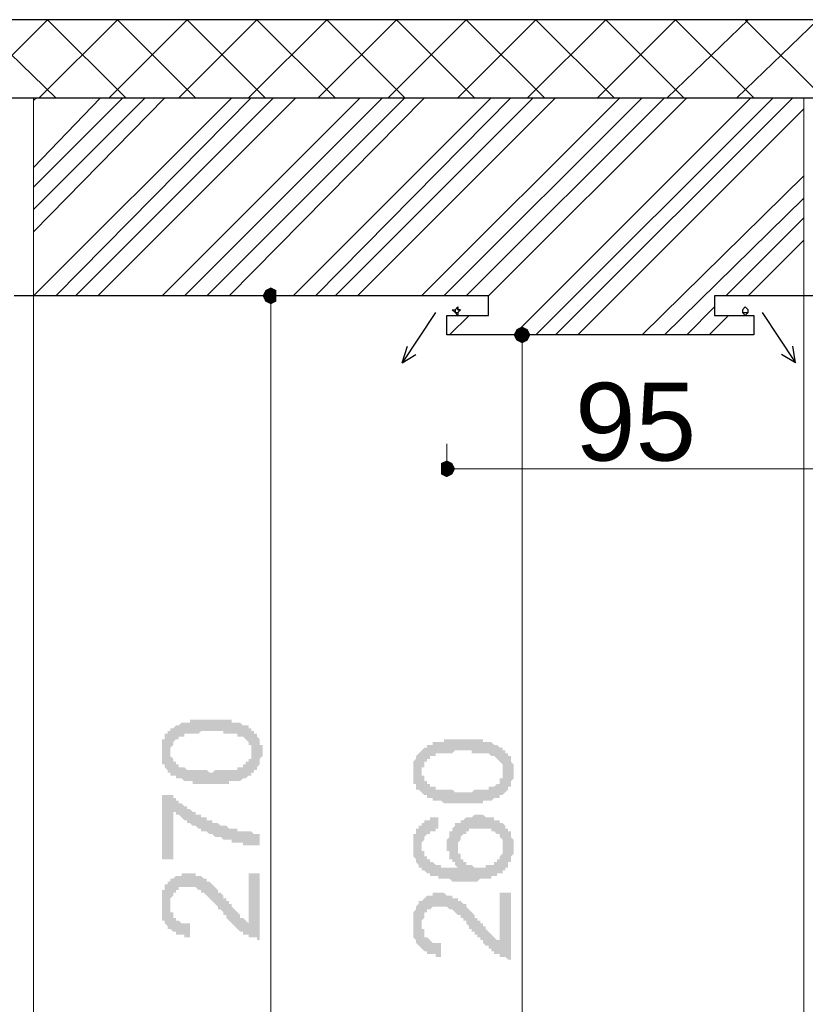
# Model space of a CAD drawing. Header units: metres. Extents: x 5.7 to 89.8, y 4 to 63.5.
# Tile 3 of 72: x 12 to 14.7, y 14 to 17.4. Entities that reach past the tile are written whole.
import ezdxf

# ---------------------------------------------------------------- set-up
doc = ezdxf.new("R2010")
doc.units = ezdxf.units.M
doc.header["$MEASUREMENT"] = 0
for name, color, linetype in [('PDF11_boresh-1', 7, 'Continuous'), ('PDF11_dim', 7, 'Continuous'), ('PDF11_halozen', 7, 'Continuous'), ('PDF11_hatch-borshi', 7, 'Continuous'), ('PDF11_kaff', 7, 'Continuous'), ('PDF11_Text', 7, 'Continuous'), ('PDF11_wall-asli', 7, 'Continuous')]:
    doc.layers.add(name, color=color, linetype=linetype)
doc.styles.add('PDF Arial', font='arial.ttf')

msp = doc.modelspace()

# ---------------------------------------------------------------- hatches: boundary and pattern name
at = {"layer": 'PDF11_dim', "transparency": 33554559}
h = msp.add_hatch(color=256, dxfattribs=at)
h.paths.add_polyline_path([(12.6586, 14.7325), (12.649, 14.7325), (12.6393, 14.7325), (12.6393, 14.7325), (12.6297, 14.7325), (12.6297, 14.7325), (12.6201, 14.7325), (12.6201, 14.7325), (12.6105, 14.7325), (12.6105, 14.7325), (12.6008, 14.7325), (12.6008, 14.7325), (12.5912, 14.7325), (12.5912, 14.7422), (12.5816, 14.7422), (12.5816, 14.7422), (12.5719, 14.7422), (12.5719, 14.7422), (12.5719, 14.7422), (12.5623, 14.7422), (12.5623, 14.7422), (12.5623, 14.7422), (12.5527, 14.7518), (12.543, 14.7518), (12.543, 14.7518), (12.543, 14.7518), (12.5334, 14.7518), (12.5334, 14.7614), (12.5238, 14.7614), (12.5238, 14.7614), (12.5141, 14.7614), (12.5141, 14.7711), (12.5141, 14.7711), (12.5045, 14.7711), (12.5045, 14.7807), (12.5045, 14.7807), (12.5045, 14.7807), (12.4949, 14.7903), (12.4949, 14.7903), (12.4949, 14.7903), (12.4949, 14.7999), (12.4852, 14.7999), (12.4852, 14.8096), (12.4852, 14.8096), (12.4852, 14.8096), (12.4852, 14.8192), (12.4852, 14.8192), (12.4852, 14.8288), (12.4852, 14.8288), (12.4852, 14.8385), (12.4852, 14.8481), (12.4852, 14.8481), (12.4852, 14.8481), (12.4852, 14.8577), (12.4852, 14.8577), (12.4852, 14.8674), (12.4852, 14.8674), (12.4852, 14.877), (12.4852, 14.877), (12.4852, 14.877), (12.4852, 14.8866), (12.4949, 14.8866), (12.4949, 14.8963), (12.4949, 14.8963), (12.4949, 14.8963), (12.4949, 14.9059), (12.5045, 14.9059), (12.5045, 14.9155), (12.5045, 14.9155), (12.5141, 14.9155), (12.5141, 14.9251), (12.5238, 14.9251), (12.5238, 14.9251), (12.5238, 14.9251), (12.5334, 14.9348), (12.5334, 14.9348), (12.543, 14.9348), (12.543, 14.9348), (12.543, 14.9348), (12.5527, 14.9444), (12.5527, 14.9444), (12.5623, 14.9444), (12.5623, 14.9444), (12.5719, 14.9444), (12.5719, 14.9444), (12.5816, 14.9444), (12.5816, 14.9444), (12.5816, 14.954), (12.5912, 14.954), (12.5912, 14.954), (12.6008, 14.954), (12.6008, 14.954), (12.6105, 14.954), (12.6105, 14.954), (12.6201, 14.954), (12.6201, 14.954), (12.6297, 14.954), (12.6297, 14.954), (12.6393, 14.954), (12.6393, 14.954), (12.649, 14.954), (12.6586, 14.954), (12.6586, 14.954), (12.6586, 14.954), (12.6682, 14.954), (12.6682, 14.954), (12.6779, 14.954), (12.6875, 14.954), (12.6875, 14.954), (12.6971, 14.954), (12.6971, 14.954), (12.7068, 14.954), (12.7068, 14.954), (12.7164, 14.954), (12.7164, 14.954), (12.726, 14.954), (12.726, 14.954), (12.726, 14.9444), (12.7357, 14.9444), (12.7357, 14.9444), (12.7453, 14.9444), (12.7453, 14.9444), (12.7453, 14.9444), (12.7549, 14.9444), (12.7549, 14.9444), (12.7646, 14.9348), (12.7646, 14.9348), (12.7742, 14.9348), (12.7742, 14.9348), (12.7838, 14.9348), (12.7838, 14.9251), (12.7838, 14.9251), (12.7934, 14.9251), (12.7934, 14.9155), (12.7934, 14.9155), (12.8031, 14.9155), (12.8031, 14.9155), (12.8031, 14.9059), (12.8127, 14.9059), (12.8127, 14.9059), (12.8127, 14.8963), (12.8127, 14.8963), (12.8223, 14.8866), (12.8223, 14.8866), (12.8223, 14.8866), (12.8223, 14.877), (12.8223, 14.877), (12.8223, 14.8674), (12.832, 14.8674), (12.832, 14.8577), (12.832, 14.8577), (12.832, 14.8481), (12.832, 14.8481), (12.832, 14.8481), (12.832, 14.8385), (12.832, 14.8385), (12.832, 14.8288), (12.832, 14.8288), (12.8223, 14.8192), (12.8223, 14.8192), (12.8223, 14.8096), (12.8223, 14.8096), (12.8223, 14.7999), (12.8223, 14.7999), (12.8127, 14.7903), (12.8127, 14.7903), (12.8127, 14.7903), (12.8127, 14.7807), (12.8031, 14.7807), (12.8031, 14.7807), (12.8031, 14.7711), (12.7934, 14.7711), (12.7934, 14.7711), (12.7934, 14.7711), (12.7934, 14.7614), (12.7838, 14.7614), (12.7838, 14.7614), (12.7838, 14.7614), (12.7742, 14.7518), (12.7742, 14.7518), (12.7742, 14.7518), (12.7646, 14.7518), (12.7646, 14.7518), (12.7646, 14.7518), (12.7549, 14.7422), (12.7549, 14.7422), (12.7453, 14.7422), (12.7453, 14.7422), (12.7357, 14.7422), (12.7357, 14.7422), (12.726, 14.7422), (12.726, 14.7422), (12.7164, 14.7422), (12.7164, 14.7325), (12.7068, 14.7325), (12.7068, 14.7325), (12.6971, 14.7325), (12.6971, 14.7325), (12.6875, 14.7325), (12.6875, 14.7325), (12.6779, 14.7325), (12.6682, 14.7325), (12.6682, 14.7325), (12.6586, 14.7325), (12.6586, 14.7325)], flags=0)
h.paths.add_polyline_path([(12.6586, 14.7711), (12.6586, 14.7711), (12.6682, 14.7807), (12.6779, 14.7807), (12.6779, 14.7807), (12.6875, 14.7807), (12.6971, 14.7807), (12.6971, 14.7807), (12.7068, 14.7807), (12.7068, 14.7807), (12.7164, 14.7807), (12.7164, 14.7807), (12.726, 14.7807), (12.726, 14.7807), (12.7357, 14.7807), (12.7357, 14.7807), (12.7453, 14.7807), (12.7453, 14.7807), (12.7453, 14.7903), (12.7549, 14.7903), (12.7549, 14.7903), (12.7549, 14.7903), (12.7646, 14.7903), (12.7646, 14.7903), (12.7646, 14.7903), (12.7646, 14.7999), (12.7742, 14.7999), (12.7742, 14.7999), (12.7742, 14.8096), (12.7838, 14.8096), (12.7838, 14.8096), (12.7838, 14.8192), (12.7934, 14.8192), (12.7934, 14.8192), (12.7934, 14.8288), (12.7934, 14.8288), (12.7934, 14.8385), (12.7934, 14.8385), (12.7934, 14.8481), (12.7934, 14.8481), (12.7934, 14.8481), (12.7934, 14.8577), (12.7934, 14.8577), (12.7934, 14.8674), (12.7838, 14.8674), (12.7838, 14.877), (12.7838, 14.877), (12.7838, 14.877), (12.7742, 14.8866), (12.7742, 14.8866), (12.7742, 14.8866), (12.7646, 14.8963), (12.7646, 14.8963), (12.7646, 14.8963), (12.7549, 14.8963), (12.7549, 14.8963), (12.7549, 14.8963), (12.7453, 14.8963), (12.7453, 14.9059), (12.7453, 14.9059), (12.7357, 14.9059), (12.7357, 14.9059), (12.726, 14.9059), (12.726, 14.9059), (12.7164, 14.9059), (12.7164, 14.9059), (12.7068, 14.9059), (12.7068, 14.9059), (12.6971, 14.9059), (12.6971, 14.9155), (12.6875, 14.9155), (12.6875, 14.9155), (12.6779, 14.9155), (12.6682, 14.9155), (12.6682, 14.9155), (12.6586, 14.9155), (12.6586, 14.9155), (12.649, 14.9155), (12.6393, 14.9155), (12.6393, 14.9155), (12.6297, 14.9155), (12.6201, 14.9155), (12.6201, 14.9155), (12.6105, 14.9059), (12.6105, 14.9059), (12.6008, 14.9059), (12.5912, 14.9059), (12.5912, 14.9059), (12.5816, 14.9059), (12.5816, 14.9059), (12.5816, 14.9059), (12.5719, 14.9059), (12.5719, 14.9059), (12.5623, 14.9059), (12.5623, 14.9059), (12.5623, 14.8963), (12.5527, 14.8963), (12.5527, 14.8963), (12.5527, 14.8963), (12.543, 14.8963), (12.543, 14.8963), (12.543, 14.8963), (12.543, 14.8866), (12.5334, 14.8866), (12.5334, 14.8866), (12.5238, 14.877), (12.5238, 14.877), (12.5238, 14.8674), (12.5238, 14.8674), (12.5238, 14.8674), (12.5141, 14.8577), (12.5141, 14.8577), (12.5141, 14.8481), (12.5141, 14.8481), (12.5141, 14.8481), (12.5141, 14.8385), (12.5141, 14.8385), (12.5141, 14.8288), (12.5141, 14.8288), (12.5238, 14.8192), (12.5238, 14.8192), (12.5238, 14.8096), (12.5238, 14.8096), (12.5334, 14.8096), (12.5334, 14.7999), (12.5334, 14.7999), (12.543, 14.7999), (12.543, 14.7999), (12.543, 14.7903), (12.5527, 14.7903), (12.5527, 14.7903), (12.5527, 14.7903), (12.5623, 14.7903), (12.5623, 14.7903), (12.5623, 14.7903), (12.5719, 14.7807), (12.5719, 14.7807), (12.5816, 14.7807), (12.5816, 14.7807), (12.5816, 14.7807), (12.5912, 14.7807), (12.5912, 14.7807), (12.6008, 14.7807), (12.6105, 14.7807), (12.6105, 14.7807), (12.6201, 14.7807), (12.6201, 14.7807), (12.6297, 14.7807), (12.6393, 14.7807), (12.6393, 14.7807), (12.649, 14.7711), (12.6586, 14.7711), (12.6586, 14.7711)], flags=0)
h = msp.add_hatch(color=256, dxfattribs=at)
h.paths.add_polyline_path([(13.5254, 14.6651), (13.5158, 14.6651), (13.5158, 14.6651), (13.5062, 14.6651), (13.4965, 14.6651), (13.4965, 14.6651), (13.4869, 14.6651), (13.4869, 14.6651), (13.4773, 14.6651), (13.4773, 14.6651), (13.4676, 14.6651), (13.4676, 14.6651), (13.458, 14.6651), (13.458, 14.6651), (13.4484, 14.6747), (13.4484, 14.6747), (13.4484, 14.6747), (13.4387, 14.6747), (13.4387, 14.6747), (13.4291, 14.6747), (13.4291, 14.6747), (13.4291, 14.6747), (13.4195, 14.6747), (13.4195, 14.6844), (13.4098, 14.6844), (13.4098, 14.6844), (13.4002, 14.6844), (13.4002, 14.694), (13.3906, 14.694), (13.3906, 14.694), (13.3906, 14.694), (13.3809, 14.7036), (13.3809, 14.7036), (13.3809, 14.7036), (13.3713, 14.7133), (13.3713, 14.7133), (13.3713, 14.7133), (13.3617, 14.7133), (13.3617, 14.7229), (13.3617, 14.7229), (13.3617, 14.7325), (13.3617, 14.7325), (13.3521, 14.7325), (13.3521, 14.7422), (13.3521, 14.7422), (13.3521, 14.7518), (13.3521, 14.7518), (13.3521, 14.7614), (13.3521, 14.7614), (13.3521, 14.7711), (13.3521, 14.7711), (13.3521, 14.7711), (13.3521, 14.7807), (13.3521, 14.7903), (13.3521, 14.7903), (13.3521, 14.7999), (13.3521, 14.7999), (13.3521, 14.8096), (13.3521, 14.8096), (13.3521, 14.8096), (13.3617, 14.8192), (13.3617, 14.8192), (13.3617, 14.8192), (13.3617, 14.8288), (13.3617, 14.8288), (13.3713, 14.8385), (13.3713, 14.8385), (13.3713, 14.8385), (13.3809, 14.8481), (13.3809, 14.8481), (13.3809, 14.8481), (13.3906, 14.8577), (13.3906, 14.8577), (13.4002, 14.8577), (13.4002, 14.8674), (13.4002, 14.8674), (13.4098, 14.8674), (13.4098, 14.8674), (13.4195, 14.8674), (13.4195, 14.877), (13.4291, 14.877), (13.4291, 14.877), (13.4387, 14.877), (13.4387, 14.877), (13.4387, 14.877), (13.4484, 14.877), (13.4484, 14.877), (13.458, 14.877), (13.458, 14.8866), (13.458, 14.8866), (13.4676, 14.8866), (13.4676, 14.8866), (13.4773, 14.8866), (13.4773, 14.8866), (13.4869, 14.8866), (13.4869, 14.8866), (13.4965, 14.8866), (13.4965, 14.8866), (13.5062, 14.8866), (13.5158, 14.8866), (13.5158, 14.8866), (13.5254, 14.8866), (13.5254, 14.8866), (13.5254, 14.8866), (13.535, 14.8866), (13.5447, 14.8866), (13.5447, 14.8866), (13.5543, 14.8866), (13.5543, 14.8866), (13.5639, 14.8866), (13.5639, 14.8866), (13.5736, 14.8866), (13.5736, 14.8866), (13.5832, 14.8866), (13.5832, 14.8866), (13.5928, 14.8866), (13.5928, 14.877), (13.6025, 14.877), (13.6025, 14.877), (13.6025, 14.877), (13.6121, 14.877), (13.6121, 14.877), (13.6217, 14.877), (13.6217, 14.877), (13.6217, 14.877), (13.6314, 14.8674), (13.6314, 14.8674), (13.641, 14.8674), (13.641, 14.8674), (13.6506, 14.8577), (13.6506, 14.8577), (13.6603, 14.8577), (13.6603, 14.8577), (13.6603, 14.8481), (13.6699, 14.8481), (13.6699, 14.8481), (13.6699, 14.8385), (13.6795, 14.8385), (13.6795, 14.8385), (13.6795, 14.8385), (13.6795, 14.8288), (13.6891, 14.8288), (13.6891, 14.8192), (13.6891, 14.8192), (13.6891, 14.8192), (13.6891, 14.8096), (13.6891, 14.8096), (13.6988, 14.7999), (13.6988, 14.7999), (13.6988, 14.7903), (13.6988, 14.7903), (13.6988, 14.7807), (13.6988, 14.7807), (13.6988, 14.7711), (13.6988, 14.7711), (13.6988, 14.7614), (13.6988, 14.7614), (13.6988, 14.7518), (13.6988, 14.7518), (13.6891, 14.7422), (13.6891, 14.7422), (13.6891, 14.7422), (13.6891, 14.7325), (13.6891, 14.7325), (13.6891, 14.7229), (13.6795, 14.7229), (13.6795, 14.7229), (13.6795, 14.7133), (13.6795, 14.7133), (13.6699, 14.7036), (13.6699, 14.7036), (13.6699, 14.7036), (13.6603, 14.694), (13.6603, 14.694), (13.6603, 14.694), (13.6603, 14.694), (13.6506, 14.694), (13.6506, 14.694), (13.6506, 14.6844), (13.641, 14.6844), (13.641, 14.6844), (13.641, 14.6844), (13.6314, 14.6844), (13.6314, 14.6844), (13.6217, 14.6747), (13.6217, 14.6747), (13.6121, 14.6747), (13.6121, 14.6747), (13.6121, 14.6747), (13.6025, 14.6747), (13.6025, 14.6747), (13.5928, 14.6747), (13.5928, 14.6651), (13.5832, 14.6651), (13.5832, 14.6651), (13.5736, 14.6651), (13.5736, 14.6651), (13.5639, 14.6651), (13.5543, 14.6651), (13.5543, 14.6651), (13.5447, 14.6651), (13.5447, 14.6651), (13.535, 14.6651), (13.5254, 14.6651), (13.5254, 14.6651)], flags=0)
h.paths.add_polyline_path([(13.5254, 14.7036), (13.5254, 14.7036), (13.535, 14.7036), (13.5447, 14.7036), (13.5447, 14.7036), (13.5543, 14.7036), (13.5639, 14.7133), (13.5639, 14.7133), (13.5736, 14.7133), (13.5736, 14.7133), (13.5832, 14.7133), (13.5832, 14.7133), (13.5928, 14.7133), (13.5928, 14.7133), (13.6025, 14.7133), (13.6025, 14.7133), (13.6121, 14.7133), (13.6121, 14.7133), (13.6121, 14.7229), (13.6217, 14.7229), (13.6217, 14.7229), (13.6217, 14.7229), (13.6314, 14.7229), (13.6314, 14.7229), (13.6314, 14.7229), (13.6314, 14.7229), (13.641, 14.7325), (13.641, 14.7325), (13.6506, 14.7325), (13.6506, 14.7422), (13.6506, 14.7422), (13.6506, 14.7518), (13.6603, 14.7518), (13.6603, 14.7518), (13.6603, 14.7614), (13.6603, 14.7614), (13.6603, 14.7711), (13.6603, 14.7711), (13.6603, 14.7711), (13.6603, 14.7807), (13.6603, 14.7807), (13.6603, 14.7903), (13.6603, 14.7903), (13.6603, 14.7999), (13.6603, 14.7999), (13.6506, 14.8096), (13.6506, 14.8096), (13.6506, 14.8096), (13.641, 14.8192), (13.641, 14.8192), (13.641, 14.8192), (13.6314, 14.8288), (13.6314, 14.8288), (13.6314, 14.8288), (13.6314, 14.8288), (13.6217, 14.8288), (13.6217, 14.8288), (13.6217, 14.8288), (13.6121, 14.8385), (13.6121, 14.8385), (13.6025, 14.8385), (13.6025, 14.8385), (13.6025, 14.8385), (13.5928, 14.8385), (13.5928, 14.8385), (13.5832, 14.8385), (13.5832, 14.8385), (13.5736, 14.8385), (13.5639, 14.8385), (13.5639, 14.8385), (13.5543, 14.8385), (13.5543, 14.8481), (13.5447, 14.8481), (13.535, 14.8481), (13.535, 14.8481), (13.5254, 14.8481), (13.5254, 14.8481), (13.5158, 14.8481), (13.5062, 14.8481), (13.5062, 14.8481), (13.4965, 14.8481), (13.4869, 14.8385), (13.4869, 14.8385), (13.4773, 14.8385), (13.4773, 14.8385), (13.4676, 14.8385), (13.4676, 14.8385), (13.458, 14.8385), (13.458, 14.8385), (13.4484, 14.8385), (13.4484, 14.8385), (13.4387, 14.8385), (13.4387, 14.8385), (13.4291, 14.8385), (13.4291, 14.8288), (13.4291, 14.8288), (13.4195, 14.8288), (13.4195, 14.8288), (13.4195, 14.8288), (13.4195, 14.8288), (13.4098, 14.8288), (13.4098, 14.8288), (13.4098, 14.8192), (13.4002, 14.8192), (13.4002, 14.8192), (13.4002, 14.8096), (13.3906, 14.8096), (13.3906, 14.7999), (13.3906, 14.7999), (13.3906, 14.7999), (13.3906, 14.7903), (13.3809, 14.7903), (13.3809, 14.7807), (13.3809, 14.7807), (13.3809, 14.7711), (13.3809, 14.7711), (13.3809, 14.7614), (13.3809, 14.7614), (13.3906, 14.7614), (13.3906, 14.7518), (13.3906, 14.7518), (13.3906, 14.7422), (13.3906, 14.7422), (13.4002, 14.7422), (13.4002, 14.7325), (13.4002, 14.7325), (13.4098, 14.7325), (13.4098, 14.7229), (13.4098, 14.7229), (13.4195, 14.7229), (13.4195, 14.7229), (13.4195, 14.7229), (13.4291, 14.7229), (13.4291, 14.7229), (13.4291, 14.7133), (13.4387, 14.7133), (13.4387, 14.7133), (13.4484, 14.7133), (13.4484, 14.7133), (13.458, 14.7133), (13.458, 14.7133), (13.4676, 14.7133), (13.4676, 14.7133), (13.4773, 14.7133), (13.4773, 14.7133), (13.4869, 14.7133), (13.4869, 14.7133), (13.4965, 14.7036), (13.5062, 14.7036), (13.5062, 14.7036), (13.5158, 14.7036), (13.5254, 14.7036), (13.5254, 14.7036)], flags=0)
for points in [[(12.5238, 14.4725), (12.4852, 14.4725), (12.4852, 14.694), (12.5238, 14.694), (12.5238, 14.6844), (12.5238, 14.6844), (12.5238, 14.6844), (12.5334, 14.6844), (12.5334, 14.6747), (12.5334, 14.6747), (12.543, 14.6747), (12.543, 14.6651), (12.5527, 14.6651), (12.5527, 14.6651), (12.5527, 14.6651), (12.5623, 14.6555), (12.5623, 14.6555), (12.5719, 14.6555), (12.5719, 14.6458), (12.5719, 14.6458), (12.5816, 14.6458), (12.5816, 14.6458), (12.5912, 14.6362), (12.5912, 14.6362), (12.6008, 14.6362), (12.6008, 14.6266), (12.6105, 14.6266), (12.6105, 14.6266), (12.6201, 14.6266), (12.6201, 14.6266), (12.6201, 14.617), (12.6297, 14.617), (12.6297, 14.617), (12.6393, 14.617), (12.6393, 14.6073), (12.649, 14.6073), (12.649, 14.6073), (12.6586, 14.6073), (12.6586, 14.6073), (12.6586, 14.5977), (12.6682, 14.5977), (12.6682, 14.5977), (12.6779, 14.5977), (12.6779, 14.5977), (12.6875, 14.5881), (12.6875, 14.5881), (12.6971, 14.5881), (12.6971, 14.5881), (12.7068, 14.5881), (12.7068, 14.5881), (12.7164, 14.5784), (12.7164, 14.5784), (12.7164, 14.5784), (12.726, 14.5784), (12.726, 14.5784), (12.7357, 14.5784), (12.7357, 14.5784), (12.7453, 14.5784), (12.7453, 14.5688), (12.7549, 14.5688), (12.7549, 14.5688), (12.7646, 14.5688), (12.7646, 14.5688), (12.7742, 14.5688), (12.7742, 14.5688), (12.7838, 14.5688), (12.7838, 14.5688), (12.7838, 14.5688), (12.7934, 14.5688), (12.8031, 14.5592), (12.8031, 14.5592), (12.8127, 14.5592), (12.8127, 14.5592), (12.8223, 14.5592), (12.8223, 14.5592), (12.8223, 14.5206), (12.8223, 14.5206), (12.8127, 14.5206), (12.8127, 14.5206), (12.8031, 14.5206), (12.8031, 14.5206), (12.8031, 14.5206), (12.7934, 14.5206), (12.7934, 14.5206), (12.7838, 14.5206), (12.7838, 14.5206), (12.7742, 14.5206), (12.7742, 14.5206), (12.7646, 14.5206), (12.7646, 14.5303), (12.7549, 14.5303), (12.7549, 14.5303), (12.7453, 14.5303), (12.7453, 14.5303), (12.7357, 14.5303), (12.726, 14.5303), (12.726, 14.5303), (12.726, 14.5399), (12.7164, 14.5399), (12.7164, 14.5399), (12.7068, 14.5399), (12.7068, 14.5399), (12.6971, 14.5399), (12.6971, 14.5399), (12.6875, 14.5495), (12.6875, 14.5495), (12.6779, 14.5495), (12.6779, 14.5495), (12.6682, 14.5495), (12.6682, 14.5495), (12.6586, 14.5592), (12.6586, 14.5592), (12.6586, 14.5592), (12.649, 14.5592), (12.649, 14.5592), (12.6393, 14.5688), (12.6393, 14.5688), (12.6297, 14.5688), (12.6297, 14.5688), (12.6201, 14.5688), (12.6201, 14.5784), (12.6201, 14.5784), (12.6105, 14.5784), (12.6105, 14.5784), (12.6008, 14.5881), (12.6008, 14.5881), (12.5912, 14.5881), (12.5912, 14.5881), (12.5816, 14.5977), (12.5816, 14.5977), (12.5719, 14.5977), (12.5719, 14.6073), (12.5719, 14.6073), (12.5623, 14.6073), (12.5623, 14.6073), (12.5527, 14.617), (12.5527, 14.617), (12.5527, 14.617), (12.543, 14.6266), (12.543, 14.6266), (12.543, 14.6266), (12.5334, 14.6266), (12.5334, 14.6362), (12.5334, 14.6362), (12.5238, 14.6362)], [(12.7838, 14.4243), (12.8223, 14.4243), (12.8223, 14.1932), (12.8223, 14.1932), (12.8127, 14.1932), (12.8127, 14.2028), (12.8031, 14.2028), (12.8031, 14.2028), (12.7934, 14.2028), (12.7934, 14.2028), (12.7934, 14.2028), (12.7838, 14.2028), (12.7838, 14.2124), (12.7742, 14.2124), (12.7742, 14.2124), (12.7742, 14.2124), (12.7646, 14.2124), (12.7646, 14.2221), (12.7549, 14.2221), (12.7549, 14.2221), (12.7453, 14.2317), (12.7453, 14.2317), (12.7453, 14.2317), (12.7453, 14.2317), (12.7357, 14.2413), (12.7357, 14.2413), (12.7357, 14.2413), (12.726, 14.251), (12.726, 14.251), (12.726, 14.251), (12.7164, 14.2606), (12.7164, 14.2606), (12.7164, 14.2606), (12.7068, 14.2702), (12.7068, 14.2702), (12.7068, 14.2799), (12.6971, 14.2799), (12.6971, 14.2895), (12.6971, 14.2895), (12.6875, 14.2991), (12.6875, 14.2991), (12.6779, 14.2991), (12.6779, 14.3088), (12.6779, 14.3088), (12.6682, 14.3184), (12.6682, 14.3184), (12.6586, 14.328), (12.6586, 14.328), (12.6586, 14.328), (12.649, 14.3376), (12.649, 14.3376), (12.649, 14.3376), (12.6393, 14.3473), (12.6393, 14.3473), (12.6393, 14.3473), (12.6393, 14.3473), (12.6297, 14.3569), (12.6297, 14.3569), (12.6297, 14.3569), (12.6201, 14.3569), (12.6201, 14.3665), (12.6201, 14.3665), (12.6105, 14.3665), (12.6105, 14.3665), (12.6008, 14.3762), (12.6008, 14.3762), (12.5912, 14.3762), (12.5912, 14.3762), (12.5816, 14.3762), (12.5816, 14.3762), (12.5816, 14.3762), (12.5719, 14.3762), (12.5719, 14.3762), (12.5623, 14.3762), (12.5623, 14.3762), (12.5527, 14.3762), (12.5527, 14.3762), (12.543, 14.3762), (12.543, 14.3665), (12.543, 14.3665), (12.5334, 14.3665), (12.5334, 14.3665), (12.5334, 14.3569), (12.5334, 14.3569), (12.5238, 14.3569), (12.5238, 14.3473), (12.5238, 14.3473), (12.5238, 14.3473), (12.5141, 14.3376), (12.5141, 14.3376), (12.5141, 14.328), (12.5141, 14.328), (12.5141, 14.3184), (12.5141, 14.3184), (12.5141, 14.3088), (12.5141, 14.3088), (12.5141, 14.2991), (12.5141, 14.2991), (12.5141, 14.2895), (12.5238, 14.2895), (12.5238, 14.2799), (12.5238, 14.2799), (12.5238, 14.2702), (12.5334, 14.2702), (12.5334, 14.2702), (12.5334, 14.2702), (12.5334, 14.2606), (12.543, 14.2606), (12.543, 14.2606), (12.543, 14.2606), (12.5527, 14.251), (12.5527, 14.251), (12.5623, 14.251), (12.5623, 14.251), (12.5719, 14.251), (12.5719, 14.251), (12.5816, 14.251), (12.5816, 14.251), (12.5816, 14.2028), (12.5719, 14.2028), (12.5719, 14.2028), (12.5623, 14.2028), (12.5623, 14.2124), (12.5527, 14.2124), (12.5527, 14.2124), (12.543, 14.2124), (12.543, 14.2124), (12.5334, 14.2124), (12.5334, 14.2221), (12.5238, 14.2221), (12.5238, 14.2221), (12.5238, 14.2221), (12.5141, 14.2317), (12.5141, 14.2317), (12.5141, 14.2317), (12.5045, 14.2317), (12.5045, 14.2413), (12.5045, 14.2413), (12.5045, 14.2413), (12.4949, 14.251), (12.4949, 14.251), (12.4949, 14.2606), (12.4949, 14.2606), (12.4852, 14.2606), (12.4852, 14.2702), (12.4852, 14.2702), (12.4852, 14.2799), (12.4852, 14.2799), (12.4852, 14.2895), (12.4852, 14.2895), (12.4852, 14.2991), (12.4852, 14.2991), (12.4852, 14.3088), (12.4852, 14.3088), (12.4852, 14.3184), (12.4852, 14.3184), (12.4852, 14.328), (12.4852, 14.328), (12.4852, 14.3376), (12.4852, 14.3376), (12.4852, 14.3473), (12.4852, 14.3473), (12.4852, 14.3569), (12.4852, 14.3569), (12.4852, 14.3665), (12.4949, 14.3665), (12.4949, 14.3762), (12.4949, 14.3762), (12.4949, 14.3762), (12.4949, 14.3858), (12.5045, 14.3858), (12.5045, 14.3858), (12.5045, 14.3954), (12.5045, 14.3954), (12.5141, 14.3954), (12.5141, 14.4051), (12.5141, 14.4051), (12.5238, 14.4051), (12.5238, 14.4051), (12.5334, 14.4147), (12.5334, 14.4147), (12.5334, 14.4147), (12.543, 14.4147), (12.543, 14.4147), (12.5527, 14.4147), (12.5527, 14.4243), (12.5623, 14.4243), (12.5623, 14.4243), (12.5719, 14.4243), (12.5719, 14.4243), (12.5719, 14.4243), (12.5816, 14.4243), (12.5816, 14.4243), (12.5912, 14.4243), (12.5912, 14.4243), (12.6008, 14.4243), (12.6008, 14.4147), (12.6105, 14.4147), (12.6105, 14.4147), (12.6201, 14.4147), (12.6201, 14.4147), (12.6201, 14.4147), (12.6297, 14.4051), (12.6297, 14.4051), (12.6393, 14.4051), (12.6393, 14.4051), (12.6393, 14.3954), (12.649, 14.3954), (12.649, 14.3954), (12.6586, 14.3858), (12.6586, 14.3858), (12.6586, 14.3858), (12.6586, 14.3858), (12.6682, 14.3762), (12.6682, 14.3762), (12.6682, 14.3762), (12.6779, 14.3665), (12.6779, 14.3665), (12.6779, 14.3665), (12.6779, 14.3569), (12.6875, 14.3569), (12.6875, 14.3569), (12.6971, 14.3473), (12.6971, 14.3473), (12.6971, 14.3376), (12.7068, 14.3376), (12.7068, 14.3376), (12.7068, 14.328), (12.7164, 14.328), (12.7164, 14.3184), (12.726, 14.3184), (12.726, 14.3088), (12.726, 14.3088), (12.7357, 14.2991), (12.7357, 14.2991), (12.7453, 14.2895), (12.7453, 14.2895), (12.7453, 14.2895), (12.7549, 14.2799), (12.7549, 14.2799), (12.7549, 14.2799), (12.7549, 14.2799), (12.7549, 14.2702), (12.7646, 14.2702), (12.7646, 14.2702), (12.7646, 14.2702), (12.7742, 14.2606), (12.7742, 14.2606), (12.7742, 14.2606), (12.7838, 14.251), (12.7838, 14.251)], [(13.6506, 14.3569), (13.6891, 14.3569), (13.6891, 14.1258), (13.6891, 14.1258), (13.6795, 14.1258), (13.6795, 14.1258), (13.6699, 14.1354), (13.6699, 14.1354), (13.6603, 14.1354), (13.6603, 14.1354), (13.6603, 14.1354), (13.6506, 14.1354), (13.6506, 14.1354), (13.6506, 14.145), (13.641, 14.145), (13.641, 14.145), (13.6314, 14.145), (13.6314, 14.1547), (13.6217, 14.1547), (13.6217, 14.1547), (13.6217, 14.1643), (13.6217, 14.1643), (13.6121, 14.1643), (13.6121, 14.1643), (13.6121, 14.1739), (13.6025, 14.1739), (13.6025, 14.1739), (13.6025, 14.1739), (13.5928, 14.1835), (13.5928, 14.1835), (13.5928, 14.1932), (13.5832, 14.1932), (13.5832, 14.1932), (13.5832, 14.2028), (13.5736, 14.2028), (13.5736, 14.2124), (13.5639, 14.2124), (13.5639, 14.2124), (13.5639, 14.2221), (13.5543, 14.2221), (13.5543, 14.2317), (13.5447, 14.2317), (13.5447, 14.2413), (13.5447, 14.2413), (13.535, 14.251), (13.535, 14.251), (13.535, 14.2606), (13.5254, 14.2606), (13.5254, 14.2606), (13.5254, 14.2702), (13.5158, 14.2702), (13.5158, 14.2702), (13.5158, 14.2799), (13.5062, 14.2799), (13.5062, 14.2799), (13.5062, 14.2799), (13.4965, 14.2895), (13.4965, 14.2895), (13.4965, 14.2895), (13.4965, 14.2895), (13.4869, 14.2991), (13.4869, 14.2991), (13.4773, 14.2991), (13.4773, 14.2991), (13.4676, 14.3088), (13.4676, 14.3088), (13.458, 14.3088), (13.458, 14.3088), (13.458, 14.3088), (13.4484, 14.3088), (13.4484, 14.3088), (13.4387, 14.3088), (13.4387, 14.3088), (13.4291, 14.3088), (13.4291, 14.3088), (13.4291, 14.3088), (13.4195, 14.3088), (13.4195, 14.3088), (13.4098, 14.2991), (13.4098, 14.2991), (13.4002, 14.2991), (13.4002, 14.2895), (13.4002, 14.2895), (13.4002, 14.2895), (13.3906, 14.2895), (13.3906, 14.2799), (13.3906, 14.2799), (13.3906, 14.2702), (13.3906, 14.2702), (13.3906, 14.2702), (13.3809, 14.2606), (13.3809, 14.2606), (13.3809, 14.251), (13.3809, 14.251), (13.3809, 14.2413), (13.3809, 14.2413), (13.3809, 14.2317), (13.3906, 14.2317), (13.3906, 14.2221), (13.3906, 14.2221), (13.3906, 14.2124), (13.3906, 14.2124), (13.3906, 14.2028), (13.4002, 14.2028), (13.4002, 14.2028), (13.4002, 14.2028), (13.4098, 14.1932), (13.4098, 14.1932), (13.4098, 14.1932), (13.4195, 14.1835), (13.4195, 14.1835), (13.4195, 14.1835), (13.4291, 14.1835), (13.4291, 14.1835), (13.4387, 14.1835), (13.4387, 14.1835), (13.4484, 14.1835), (13.4484, 14.1835), (13.4484, 14.1354), (13.4387, 14.1354), (13.4387, 14.1354), (13.4291, 14.1354), (13.4291, 14.145), (13.4195, 14.145), (13.4195, 14.145), (13.4098, 14.145), (13.4098, 14.145), (13.4002, 14.145), (13.4002, 14.1547), (13.4002, 14.1547), (13.3906, 14.1547), (13.3906, 14.1547), (13.3906, 14.1547), (13.3809, 14.1643), (13.3809, 14.1643), (13.3809, 14.1643), (13.3713, 14.1739), (13.3713, 14.1739), (13.3713, 14.1739), (13.3617, 14.1835), (13.3617, 14.1835), (13.3617, 14.1835), (13.3617, 14.1932), (13.3617, 14.1932), (13.3521, 14.2028), (13.3521, 14.2028), (13.3521, 14.2124), (13.3521, 14.2124), (13.3521, 14.2221), (13.3521, 14.2221), (13.3521, 14.2317), (13.3521, 14.2317), (13.3521, 14.2413), (13.3521, 14.2413), (13.3521, 14.251), (13.3521, 14.251), (13.3521, 14.2606), (13.3521, 14.2606), (13.3521, 14.2702), (13.3521, 14.2702), (13.3521, 14.2799), (13.3521, 14.2799), (13.3521, 14.2895), (13.3521, 14.2895), (13.3617, 14.2991), (13.3617, 14.2991), (13.3617, 14.3088), (13.3617, 14.3088), (13.3617, 14.3088), (13.3713, 14.3184), (13.3713, 14.3184), (13.3713, 14.3184), (13.3713, 14.328), (13.3809, 14.328), (13.3809, 14.328), (13.3809, 14.328), (13.3906, 14.3376), (13.3906, 14.3376), (13.3906, 14.3376), (13.4002, 14.3473), (13.4002, 14.3473), (13.4098, 14.3473), (13.4098, 14.3473), (13.4195, 14.3473), (13.4195, 14.3473), (13.4195, 14.3569), (13.4291, 14.3569), (13.4291, 14.3569), (13.4387, 14.3569), (13.4387, 14.3569), (13.4484, 14.3569), (13.4484, 14.3569), (13.4484, 14.3569), (13.458, 14.3569), (13.458, 14.3569), (13.4676, 14.3473), (13.4676, 14.3473), (13.4773, 14.3473), (13.4773, 14.3473), (13.4869, 14.3473), (13.4869, 14.3473), (13.4869, 14.3376), (13.4965, 14.3376), (13.4965, 14.3376), (13.5062, 14.3376), (13.5062, 14.328), (13.5158, 14.328), (13.5158, 14.328), (13.5158, 14.328), (13.5254, 14.3184), (13.5254, 14.3184), (13.5254, 14.3184), (13.535, 14.3184), (13.535, 14.3088), (13.535, 14.3088), (13.535, 14.3088), (13.5447, 14.2991), (13.5447, 14.2991), (13.5447, 14.2991), (13.5543, 14.2895), (13.5543, 14.2895), (13.5543, 14.2895), (13.5639, 14.2799), (13.5639, 14.2799), (13.5639, 14.2702), (13.5736, 14.2702), (13.5736, 14.2606), (13.5832, 14.2606), (13.5832, 14.251), (13.5832, 14.251), (13.5928, 14.251), (13.5928, 14.2413), (13.6025, 14.2413), (13.6025, 14.2317), (13.6025, 14.2317), (13.6121, 14.2221), (13.6121, 14.2221), (13.6121, 14.2221), (13.6217, 14.2124), (13.6217, 14.2124), (13.6217, 14.2124), (13.6217, 14.2124), (13.6314, 14.2028), (13.6314, 14.2028), (13.6314, 14.2028), (13.6314, 14.2028), (13.641, 14.1932), (13.641, 14.1932), (13.6506, 14.1932), (13.6506, 14.1835), (13.6506, 14.1835)]]:
    msp.add_hatch(color=256, dxfattribs=at).paths.add_polyline_path(points)
h = msp.add_hatch(color=256, dxfattribs=at)
h.paths.add_polyline_path([(13.4387, 14.617), (13.4387, 14.5784), (13.4291, 14.5784), (13.4291, 14.5688), (13.4195, 14.5688), (13.4195, 14.5688), (13.4098, 14.5688), (13.4098, 14.5688), (13.4098, 14.5592), (13.4002, 14.5592), (13.4002, 14.5592), (13.4002, 14.5592), (13.3906, 14.5495), (13.3906, 14.5495), (13.3906, 14.5399), (13.3906, 14.5399), (13.3906, 14.5399), (13.3809, 14.5303), (13.3809, 14.5303), (13.3809, 14.5206), (13.3809, 14.5206), (13.3809, 14.5206), (13.3809, 14.511), (13.3809, 14.511), (13.3809, 14.5014), (13.3906, 14.5014), (13.3906, 14.4917), (13.3906, 14.4917), (13.3906, 14.4821), (13.3906, 14.4821), (13.4002, 14.4821), (13.4002, 14.4725), (13.4002, 14.4725), (13.4098, 14.4725), (13.4098, 14.4629), (13.4098, 14.4629), (13.4195, 14.4629), (13.4195, 14.4629), (13.4291, 14.4532), (13.4291, 14.4532), (13.4387, 14.4532), (13.4387, 14.4532), (13.4387, 14.4532), (13.4484, 14.4532), (13.4484, 14.4436), (13.4484, 14.4436), (13.458, 14.4436), (13.458, 14.4436), (13.4676, 14.4436), (13.4676, 14.4436), (13.4773, 14.4436), (13.4773, 14.4436), (13.4869, 14.4436), (13.4869, 14.4436), (13.4965, 14.4436), (13.4965, 14.4436), (13.5062, 14.4436), (13.5062, 14.4436), (13.5158, 14.4436), (13.5158, 14.4436), (13.5062, 14.4436), (13.5062, 14.4436), (13.4965, 14.4532), (13.4965, 14.4532), (13.4965, 14.4629), (13.4869, 14.4629), (13.4869, 14.4629), (13.4869, 14.4725), (13.4869, 14.4725), (13.4773, 14.4725), (13.4773, 14.4821), (13.4773, 14.4821), (13.4773, 14.4917), (13.4773, 14.4917), (13.4773, 14.5014), (13.4676, 14.5014), (13.4676, 14.511), (13.4676, 14.511), (13.4676, 14.5206), (13.4676, 14.5206), (13.4676, 14.5206), (13.4676, 14.5303), (13.4676, 14.5303), (13.4676, 14.5399), (13.4676, 14.5399), (13.4773, 14.5495), (13.4773, 14.5495), (13.4773, 14.5495), (13.4773, 14.5592), (13.4773, 14.5592), (13.4773, 14.5688), (13.4869, 14.5688), (13.4869, 14.5784), (13.4869, 14.5784), (13.4869, 14.5784), (13.4965, 14.5881), (13.4965, 14.5881), (13.4965, 14.5977), (13.4965, 14.5977), (13.5062, 14.5977), (13.5062, 14.5977), (13.5158, 14.5977), (13.5158, 14.6073), (13.5158, 14.6073), (13.5254, 14.6073), (13.5254, 14.6073), (13.535, 14.617), (13.535, 14.617), (13.535, 14.617), (13.5447, 14.617), (13.5447, 14.617), (13.5543, 14.617), (13.5543, 14.617), (13.5639, 14.6266), (13.5639, 14.6266), (13.5736, 14.6266), (13.5736, 14.6266), (13.5832, 14.6266), (13.5832, 14.6266), (13.5928, 14.6266), (13.5928, 14.6266), (13.6025, 14.617), (13.6025, 14.617), (13.6121, 14.617), (13.6121, 14.617), (13.6217, 14.617), (13.6217, 14.617), (13.6314, 14.617), (13.6314, 14.617), (13.6314, 14.6073), (13.641, 14.6073), (13.641, 14.6073), (13.641, 14.6073), (13.6506, 14.6073), (13.6506, 14.5977), (13.6603, 14.5977), (13.6603, 14.5977), (13.6603, 14.5977), (13.6699, 14.5881), (13.6699, 14.5881), (13.6699, 14.5784), (13.6795, 14.5784), (13.6795, 14.5784), (13.6795, 14.5688), (13.6795, 14.5688), (13.6891, 14.5688), (13.6891, 14.5592), (13.6891, 14.5592), (13.6891, 14.5592), (13.6891, 14.5495), (13.6891, 14.5495), (13.6988, 14.5399), (13.6988, 14.5399), (13.6988, 14.5303), (13.6988, 14.5303), (13.6988, 14.5206), (13.6988, 14.5206), (13.6988, 14.5206), (13.6988, 14.511), (13.6988, 14.511), (13.6988, 14.5014), (13.6988, 14.5014), (13.6988, 14.4917), (13.6988, 14.4917), (13.6891, 14.4821), (13.6891, 14.4821), (13.6891, 14.4725), (13.6891, 14.4725), (13.6891, 14.4629), (13.6891, 14.4629), (13.6795, 14.4629), (13.6795, 14.4532), (13.6795, 14.4532), (13.6795, 14.4436), (13.6699, 14.4436), (13.6699, 14.4436), (13.6699, 14.434), (13.6603, 14.434), (13.6603, 14.434), (13.6603, 14.4243), (13.6506, 14.4243), (13.6506, 14.4243), (13.6506, 14.4243), (13.641, 14.4243), (13.641, 14.4147), (13.641, 14.4147), (13.6314, 14.4147), (13.6314, 14.4147), (13.6217, 14.4147), (13.6217, 14.4147), (13.6217, 14.4051), (13.6121, 14.4051), (13.6121, 14.4051), (13.6025, 14.4051), (13.6025, 14.4051), (13.5928, 14.4051), (13.5928, 14.4051), (13.5832, 14.4051), (13.5832, 14.4051), (13.5736, 14.3954), (13.5736, 14.3954), (13.5639, 14.3954), (13.5543, 14.3954), (13.5543, 14.3954), (13.5447, 14.3954), (13.5447, 14.3954), (13.535, 14.3954), (13.535, 14.3954), (13.5254, 14.3954), (13.5158, 14.3954), (13.5158, 14.3954), (13.5062, 14.3954), (13.5062, 14.3954), (13.4965, 14.3954), (13.4869, 14.3954), (13.4869, 14.3954), (13.4773, 14.4051), (13.4773, 14.4051), (13.4676, 14.4051), (13.4676, 14.4051), (13.458, 14.4051), (13.458, 14.4051), (13.4484, 14.4051), (13.4484, 14.4051), (13.4387, 14.4051), (13.4387, 14.4051), (13.4387, 14.4147), (13.4291, 14.4147), (13.4291, 14.4147), (13.4195, 14.4147), (13.4195, 14.4147), (13.4098, 14.4147), (13.4098, 14.4243), (13.4098, 14.4243), (13.4002, 14.4243), (13.4002, 14.4243), (13.4002, 14.4243), (13.3906, 14.434), (13.3906, 14.434), (13.3906, 14.434), (13.3906, 14.434), (13.3809, 14.434), (13.3809, 14.4436), (13.3809, 14.4436), (13.3713, 14.4436), (13.3713, 14.4532), (13.3713, 14.4532), (13.3713, 14.4532), (13.3617, 14.4629), (13.3617, 14.4629), (13.3617, 14.4725), (13.3617, 14.4725), (13.3521, 14.4821), (13.3521, 14.4821), (13.3521, 14.4821), (13.3521, 14.4917), (13.3521, 14.4917), (13.3521, 14.5014), (13.3521, 14.5014), (13.3521, 14.511), (13.3521, 14.511), (13.3521, 14.5206), (13.3521, 14.5206), (13.3521, 14.5206), (13.3521, 14.5303), (13.3521, 14.5399), (13.3521, 14.5399), (13.3521, 14.5495), (13.3521, 14.5495), (13.3521, 14.5495), (13.3521, 14.5592), (13.3617, 14.5592), (13.3617, 14.5688), (13.3617, 14.5688), (13.3617, 14.5784), (13.3617, 14.5784), (13.3713, 14.5784), (13.3713, 14.5881), (13.3713, 14.5881), (13.3713, 14.5881), (13.3809, 14.5881), (13.3809, 14.5977), (13.3809, 14.5977), (13.3906, 14.5977), (13.3906, 14.6073), (13.4002, 14.6073), (13.4002, 14.6073), (13.4002, 14.6073), (13.4098, 14.6073), (13.4098, 14.617), (13.4195, 14.617), (13.4195, 14.617), (13.4291, 14.617), (13.4291, 14.617), (13.4387, 14.617)], flags=0)
h.paths.add_polyline_path([(13.5832, 14.4436), (13.5832, 14.4436), (13.5928, 14.4436), (13.5928, 14.4436), (13.6025, 14.4436), (13.6025, 14.4532), (13.6121, 14.4532), (13.6121, 14.4532), (13.6217, 14.4532), (13.6217, 14.4532), (13.6217, 14.4532), (13.6314, 14.4532), (13.6314, 14.4629), (13.6314, 14.4629), (13.641, 14.4629), (13.641, 14.4725), (13.641, 14.4725), (13.6506, 14.4725), (13.6506, 14.4821), (13.6506, 14.4821), (13.6506, 14.4821), (13.6603, 14.4917), (13.6603, 14.4917), (13.6603, 14.5014), (13.6603, 14.5014), (13.6603, 14.511), (13.6603, 14.511), (13.6603, 14.511), (13.6603, 14.5206), (13.6603, 14.5206), (13.6603, 14.5303), (13.6603, 14.5303), (13.6603, 14.5399), (13.6603, 14.5399), (13.6506, 14.5495), (13.6506, 14.5495), (13.6506, 14.5495), (13.6506, 14.5592), (13.641, 14.5592), (13.641, 14.5592), (13.641, 14.5592), (13.6314, 14.5688), (13.6314, 14.5688), (13.6314, 14.5688), (13.6217, 14.5688), (13.6217, 14.5784), (13.6121, 14.5784), (13.6121, 14.5784), (13.6025, 14.5784), (13.6025, 14.5784), (13.5928, 14.5784), (13.5928, 14.5784), (13.5832, 14.5784), (13.5832, 14.5784), (13.5736, 14.5784), (13.5736, 14.5784), (13.5639, 14.5784), (13.5639, 14.5784), (13.5543, 14.5784), (13.5543, 14.5784), (13.5447, 14.5784), (13.5447, 14.5688), (13.5447, 14.5688), (13.535, 14.5688), (13.535, 14.5688), (13.535, 14.5592), (13.5254, 14.5592), (13.5254, 14.5592), (13.5254, 14.5592), (13.5158, 14.5495), (13.5158, 14.5495), (13.5158, 14.5399), (13.5158, 14.5399), (13.5062, 14.5303), (13.5062, 14.5303), (13.5062, 14.5303), (13.5062, 14.5206), (13.5062, 14.5206), (13.5062, 14.511), (13.5062, 14.511), (13.5062, 14.5014), (13.5062, 14.5014), (13.5062, 14.4917), (13.5158, 14.4917), (13.5158, 14.4821), (13.5158, 14.4821), (13.5158, 14.4821), (13.5158, 14.4725), (13.5254, 14.4725), (13.5254, 14.4629), (13.5254, 14.4629), (13.535, 14.4629), (13.535, 14.4629), (13.535, 14.4532), (13.5447, 14.4532), (13.5447, 14.4532), (13.5543, 14.4532), (13.5543, 14.4532), (13.5543, 14.4532), (13.5639, 14.4436), (13.5639, 14.4436), (13.5736, 14.4436), (13.5736, 14.4436), (13.5832, 14.4436)], flags=0)

# ---------------------------------------------------------------- linework, layer by layer
at = {"layer": 'PDF11_boresh-1', "lineweight": 25}
for points in [[(14.7678, 16.418), (14.3922, 16.418), (14.3922, 16.3506), (14.5271, 16.3506), (14.5271, 16.2831), (13.4676, 16.2831), (13.4676, 16.3506), (13.6121, 16.3506), (13.6121, 16.418), (11.9748, 16.418)], [(13.4291, 16.3602), (13.3135, 16.1868), (13.3328, 16.2446)], [(14.556, 16.3602), (14.6715, 16.1868), (14.6619, 16.2446)], [(13.3135, 16.1868), (13.3617, 16.2157)], [(14.6715, 16.1868), (14.6234, 16.2157)]]:
    msp.add_lwpolyline(points, dxfattribs=at)
at = {"layer": 'PDF11_dim', "lineweight": 20}
for points in [[(12.8609, 16.418), (12.7742, 16.418)], [(12.8609, 16.3891), (12.8609, 16.3602), (12.8609, 12.787), (12.8609, 12.7581)], [(13.7277, 16.2831), (13.641, 16.2831)], [(13.7277, 16.2543), (13.7277, 16.2254), (13.7277, 12.787), (13.7277, 12.7581)], [(13.4676, 15.8209), (13.4676, 15.9075)], [(13.4965, 15.8209), (13.5254, 15.8209), (14.7101, 15.8209), (14.7389, 15.8209)]]:
    msp.add_lwpolyline(points, dxfattribs=at)
at = {"layer": 'PDF11_dim', "transparency": 33554559}
for points in [[(12.8416, 16.4372), (12.8609, 16.418), (12.832, 16.418)], [(12.8609, 16.4469), (12.8416, 16.4372), (12.8609, 16.418)], [(12.8801, 16.4372), (12.8609, 16.418), (12.8609, 16.4469)], [(12.8801, 16.418), (12.8801, 16.4372), (12.8609, 16.418)], [(12.8609, 16.418), (12.832, 16.418), (12.8416, 16.3987)], [(12.8416, 16.3987), (12.8609, 16.3891), (12.8609, 16.418)], [(12.8609, 16.3891), (12.8609, 16.418), (12.8801, 16.3987)], [(12.8609, 16.418), (12.8801, 16.3987), (12.8801, 16.418)], [(13.7084, 16.3024), (13.7277, 16.2831), (13.6988, 16.2831)], [(13.7277, 16.312), (13.7084, 16.3024), (13.7277, 16.2831)], [(13.7469, 16.3024), (13.7277, 16.2831), (13.7277, 16.312)], [(13.7566, 16.2831), (13.7469, 16.3024), (13.7277, 16.2831)], [(13.7277, 16.2831), (13.6988, 16.2831), (13.7084, 16.2639)], [(13.7084, 16.2639), (13.7277, 16.2543), (13.7277, 16.2831)], [(13.7277, 16.2543), (13.7277, 16.2831), (13.7469, 16.2639)], [(13.7277, 16.2831), (13.7469, 16.2639), (13.7566, 16.2831)], [(13.4676, 15.8497), (13.4484, 15.8401), (13.4676, 15.8209)], [(13.4676, 15.8209), (13.4869, 15.8401), (13.4676, 15.8497)], [(13.4484, 15.8401), (13.4676, 15.8209), (13.4484, 15.8209)], [(13.4484, 15.8209), (13.4484, 15.8016), (13.4676, 15.8209)], [(13.4484, 15.8016), (13.4676, 15.8209), (13.4676, 15.792)], [(13.4965, 15.8209), (13.4676, 15.8209), (13.4869, 15.8401)], [(13.4676, 15.8209), (13.4676, 15.792), (13.4869, 15.8016)], [(13.4869, 15.8016), (13.4965, 15.8209), (13.4676, 15.8209)]]:
    msp.add_solid(points, dxfattribs=at)
at = {"layer": 'PDF11_halozen', "lineweight": 25}
for points in [[(13.5158, 16.3698), (13.5062, 16.3602), (13.5062, 16.3506), (13.4965, 16.3602), (13.4869, 16.3698), (13.4965, 16.3698), (13.5062, 16.3795), (13.5062, 16.3698), (13.5158, 16.3698), (13.5062, 16.3698), (13.5062, 16.3795), (13.4965, 16.3698), (13.4965, 16.3602), (13.5062, 16.3602)], [(14.5078, 16.3698), (14.4982, 16.3795), (14.4885, 16.3698), (14.4885, 16.3602), (14.4982, 16.3602), (14.5078, 16.3602)], [(14.5078, 16.3698), (14.4982, 16.3795), (14.4885, 16.3698), (14.4885, 16.3602), (14.4982, 16.3506), (14.5078, 16.3602)]]:
    msp.add_lwpolyline(points, close=True, dxfattribs=at)
msp.add_lwpolyline([(14.5078, 16.3698), (14.5078, 16.3698)], dxfattribs=at)
msp.add_lwpolyline([(14.5078, 16.3698), (14.5078, 16.3698)], dxfattribs=at)
at = {"layer": 'PDF11_hatch-borshi', "lineweight": 18}
for points in [[(11.8207, 17.1018), (12.0904, 17.3715), (12.36, 17.1018)], [(12.1193, 17.1018), (11.84, 17.3715)], [(12.0615, 17.1018), (12.3311, 17.3715), (12.6008, 17.1018)], [(12.3023, 17.1018), (12.5719, 17.3715), (12.8416, 17.1018)], [(12.543, 17.1018), (12.8127, 17.3715), (13.0824, 17.1018)], [(12.7838, 17.1018), (13.0535, 17.3715), (13.3232, 17.1018), (12.6393, 16.418)], [(13.0246, 17.1018), (13.2943, 17.3715), (13.5639, 17.1018)], [(13.2654, 17.1018), (13.535, 17.3715), (13.8047, 17.1018)], [(13.5062, 17.1018), (13.7758, 17.3715), (14.0455, 17.1018)], [(13.7469, 17.1018), (14.0166, 17.3715), (14.2863, 17.1018)], [(13.9877, 17.1018), (14.2574, 17.3715), (14.5271, 17.1018)], [(14.2285, 17.1018), (14.5078, 17.3715)], [(14.4693, 17.1018), (14.7486, 17.3715)], [(14.7678, 17.1018), (14.4982, 17.3715)], [(12.0422, 16.861), (12.2734, 17.1018)], [(12.0422, 16.418), (12.726, 17.1018)], [(12.0422, 16.7936), (12.3504, 17.1018)], [(12.0422, 16.7166), (12.4275, 17.1018)], [(12.0422, 17.0922), (12.0518, 17.1018)], [(12.0422, 16.6395), (12.4949, 17.1018)], [(12.1193, 16.418), (12.7934, 17.1018)], [(12.1867, 16.418), (12.8705, 17.1018)], [(12.2637, 16.418), (12.9475, 17.1018)], [(12.4852, 16.418), (13.1691, 17.1018)], [(12.5623, 16.418), (13.2461, 17.1018)], [(12.7164, 16.418), (13.3906, 17.1018)], [(12.9379, 16.418), (13.6217, 17.1018)], [(13.015, 16.418), (13.6891, 17.1018)], [(13.0824, 16.418), (13.7662, 17.1018)], [(13.1594, 16.418), (13.8432, 17.1018)], [(13.3809, 16.418), (14.0648, 17.1018)], [(13.458, 16.418), (14.1418, 17.1018)], [(13.535, 16.418), (14.2189, 17.1018)], [(13.6121, 16.418), (14.2959, 17.1018)], [(13.6988, 16.2831), (14.5174, 17.1018)], [(13.7758, 16.2831), (14.5945, 17.1018)], [(13.8432, 16.2831), (14.6619, 17.1018)], [(13.9203, 16.2831), (14.7004, 17.0633)], [(14.1418, 16.2831), (14.7004, 16.8321)], [(14.2189, 16.2831), (14.7004, 16.7551)], [(14.4307, 16.418), (14.7004, 16.6877)], [(14.5078, 16.418), (14.7004, 16.6106)], [(14.2959, 16.2831), (14.3922, 16.3795)], [(13.4773, 16.2831), (13.5447, 16.3506)], [(14.373, 16.2831), (14.4404, 16.3506)]]:
    msp.add_lwpolyline(points, dxfattribs=at)
at = {"layer": 'PDF11_kaff', "lineweight": 20}
for points in [[(12.0422, 17.1018), (12.0422, 12.5944)], [(14.7004, 17.1018), (14.7004, 12.5944)]]:
    msp.add_lwpolyline(points, dxfattribs=at)
at = {"layer": 'PDF11_wall-asli', "lineweight": 30}
for points in [[(23.6382, 17.3715), (8.5653, 17.3715), (8.5653, 12.4596), (23.6382, 12.4596)], [(8.5653, 17.1018), (23.6382, 17.1018)]]:
    msp.add_lwpolyline(points, dxfattribs=at)

# ---------------------------------------------------------------- texts
at = {"layer": 'PDF11_Text', "insert": (13.9107, 15.8452), "char_height": 0.26887, "attachment_point": 7, "style": 'PDF Arial'}
msp.add_mtext('95', dxfattribs=at)

doc.saveas('drawing.dxf')
